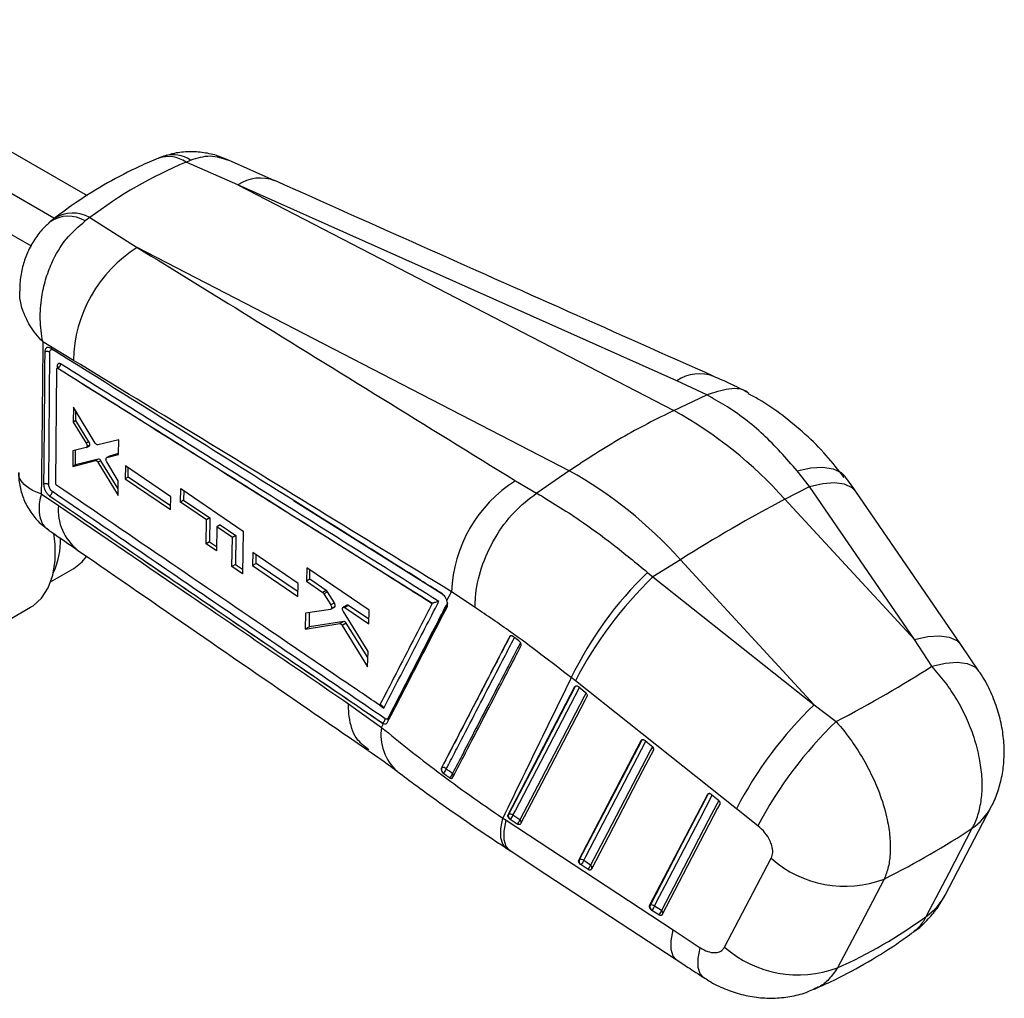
# Model space of a CAD drawing. Extents: x 28 to 381, y 14 to 282.
# Tile 3 of 15: x 121 to 180, y 14 to 73. Entities that reach past the tile are written whole.
import ezdxf

# ---------------------------------------------------------------- set-up
doc = ezdxf.new("R2010")
doc.units = 0
doc.layers.get('0').update_dxf_attribs({"linetype": 'CONTINUOUS'})

msp = doc.modelspace()

# ---------------------------------------------------------------- linework, layer by layer
at = {"color": 7, "linetype": 'CONTINUOUS'}
for p, q in [((106.902398, 73.032434), (125.167366, 62.486844)), ((104.755824, 71.793243), (123.169999, 61.161507)), ((102.609249, 70.554052), (121.806404, 59.470249)), ((131.099516, 64.487591), (131.375934, 64.617344)), ((134.208059, 63.12636), (131.099516, 64.487591)), ((136.429021, 63.379847), (133.658113, 64.616151)), ((134.208059, 63.12636), (160.364137, 49.607627)), ((160.547948, 51.391293), (134.208059, 63.12636)), ((125.337221, 61.164569), (125.047249, 60.967734)), ((125.337221, 61.164569), (128.177021, 59.379805)), ((154.090981, 45.986211), (128.177021, 59.379805)), ((124.3461, 52.610291), (122.513095, 53.724208)), ((122.862376, 45.179723), (122.93092, 53.095977)), ((123.285915, 45.239125), (123.35259, 52.097369)), ((123.380329, 52.146246), (123.371715, 52.141273)), ((123.414023, 52.13627), (123.4151, 52.136892)), ((123.415369, 52.136775), (123.4151, 52.136891)), ((162.340747, 50.541299), (160.547948, 51.391293)), ((160.364137, 49.607627), (162.339781, 50.540837)), ((162.339781, 50.540837), (162.340747, 50.541299)), ((124.340944, 49.804247), (124.333879, 48.904243)), ((125.659413, 47.649949), (124.340944, 49.804247)), ((124.489878, 48.994299), (124.493544, 49.554908)), ((124.489878, 48.994299), (124.333879, 48.904243)), ((124.333879, 48.904243), (125.113856, 47.63831)), ((125.274138, 47.730839), (124.489878, 48.994299)), ((127.066495, 47.849817), (125.811559, 47.545548)), ((127.05638, 46.964787), (127.066495, 47.849817)), ((125.11106, 47.376107), (124.31982, 47.185303)), ((125.274138, 47.730839), (125.113856, 47.63831)), ((125.125459, 47.382039), (125.286347, 47.474917)), ((125.3209, 47.52658), (125.159942, 47.433662)), ((124.31982, 47.185303), (124.311836, 46.249377)), ((124.472524, 46.34214), (124.478292, 47.223519)), ((125.828139, 46.695265), (124.472524, 46.34214)), ((125.828139, 46.695265), (125.663241, 46.600071)), ((126.50421, 46.869418), (126.338694, 46.773868)), ((126.351949, 46.779481), (127.05638, 46.964787)), ((126.51737, 46.874977), (126.351949, 46.779481)), ((127.056975, 47.016803), (126.51737, 46.874977)), ((124.311836, 46.249377), (125.663241, 46.600071)), ((124.472524, 46.34214), (124.311836, 46.249377)), ((125.980837, 46.592769), (125.815183, 46.497137)), ((125.815183, 46.497139), (127.027078, 44.517103)), ((127.031759, 44.899685), (125.980837, 46.592769)), ((127.03769, 45.384363), (126.348539, 46.5195)), ((127.460442, 46.286964), (127.450919, 45.515582)), ((130.181668, 44.435076), (127.460442, 46.286964)), ((127.623953, 45.615473), (127.627605, 46.173204)), ((127.623953, 45.615473), (127.450919, 45.515582)), ((127.450919, 45.515582), (130.169667, 43.662308)), ((130.173253, 43.893264), (127.623953, 45.615473)), ((154.090981, 45.986211), (152.135899, 44.650852)), ((168.492391, 45.047584), (167.759867, 45.992646)), ((123.348979, 45.115106), (123.339667, 45.122373)), ((127.027078, 44.517103), (127.03769, 45.384363)), ((130.776768, 44.114507), (130.789642, 44.922926)), ((130.789642, 44.922926), (134.534463, 42.378251)), ((150.865631, 45.38903), (152.133788, 44.649446)), ((167.029744, 44.281812), (168.492391, 45.047584)), ((174.788595, 35.864639), (168.492391, 45.047584)), ((122.417255, 44.604559), (123.443829, 43.904333)), ((122.89765, 44.498822), (122.916217, 44.485465)), ((130.169667, 43.662308), (130.181668, 44.435076)), ((130.961551, 44.806111), (130.957673, 44.218941)), ((152.133788, 44.649446), (152.135899, 44.650852)), ((177.570394, 35.568813), (171.275005, 44.750639)), ((130.957673, 44.218941), (130.776768, 44.114507)), ((132.33361, 43.055101), (130.776768, 44.114507)), ((130.957673, 44.218941), (132.520747, 43.163133)), ((167.029744, 44.281812), (174.788595, 35.864639)), ((132.520747, 43.163133), (132.33361, 43.055101)), ((132.520747, 43.163133), (132.511294, 41.732273)), ((132.307701, 41.614741), (132.33361, 43.055101)), ((132.956313, 42.63132), (132.929489, 41.190432)), ((133.145976, 42.74081), (132.956313, 42.63132)), ((133.887935, 41.997262), (132.956313, 42.63132)), ((133.145976, 42.74081), (134.08141, 42.108953)), ((133.85361, 40.245548), (133.887935, 41.997262)), ((134.08141, 42.108953), (133.887935, 41.997262)), ((134.08141, 42.108953), (134.069921, 40.370422)), ((134.534463, 42.378251), (134.483138, 39.81573)), ((132.511294, 41.732273), (132.307701, 41.614741)), ((132.929489, 41.190432), (132.307701, 41.614741)), ((132.511294, 41.732273), (132.934259, 41.446574)), ((135.110463, 41.080588), (135.094566, 40.305528)), ((137.830723, 39.228178), (135.110463, 41.080588)), ((135.305135, 40.427087), (135.308526, 40.945712)), ((134.069921, 40.370422), (133.85361, 40.245548)), ((134.483138, 39.81573), (133.85361, 40.245548)), ((134.069921, 40.370422), (134.488581, 40.087629)), ((135.305135, 40.427087), (135.094566, 40.305528)), ((135.094566, 40.305528), (137.812966, 38.452084)), ((137.819295, 38.728601), (135.305135, 40.427087)), ((138.337588, 40.178498), (138.319105, 39.366767)), ((142.081684, 37.63299), (138.337588, 40.178498)), ((160.756588, 40.660396), (159.1102, 39.627503)), ((168.778044, 31.958334), (160.756588, 40.660396)), ((122.979449, 39.32474), (124.377269, 40.131685)), ((138.524888, 39.485563), (138.528568, 40.048656)), ((158.789386, 39.900425), (159.1102, 39.627503)), ((159.1102, 39.627503), (168.778044, 31.958334)), ((137.812966, 38.452084), (137.830723, 39.228178)), ((138.524888, 39.485563), (138.319105, 39.366767)), ((138.319105, 39.366767), (139.299759, 38.699358)), ((139.509459, 38.820415), (138.524888, 39.485563)), ((139.509459, 38.820415), (139.299759, 38.699358)), ((139.584726, 38.738505), (139.374182, 38.61696)), ((139.374182, 38.61696), (139.779884, 37.948334)), ((139.998956, 38.074801), (139.584726, 38.738505)), ((146.752985, 38.208148), (147.026689, 38.738436)), ((148.44686, 37.791747), (147.026689, 38.738436)), ((119.633113, 36.568178), (121.779687, 37.807369)), ((139.998956, 38.074801), (139.779884, 37.948334)), ((139.788178, 37.689254), (140.011677, 37.818277)), ((140.041738, 37.85592), (139.819057, 37.727368)), ((140.747349, 37.936184), (140.53174, 37.811716)), ((140.838883, 37.922292), (140.623826, 37.798142)), ((142.067814, 37.092051), (140.838883, 37.922292)), ((145.879141, 38.043598), (145.873884, 38.041178)), ((138.274646, 37.460723), (138.251574, 36.496323)), ((139.767532, 37.681933), (138.274646, 37.460723)), ((138.506303, 36.643375), (138.511879, 37.495876)), ((142.017479, 35.161188), (140.54236, 37.551049)), ((140.623826, 37.798142), (142.060835, 36.819945)), ((142.060835, 36.819945), (142.081684, 37.63299)), ((138.251574, 36.496323), (140.327008, 36.824229)), ((138.506303, 36.643375), (138.251574, 36.496323)), ((140.562152, 36.959975), (138.506303, 36.643375)), ((140.562152, 36.959975), (140.327008, 36.824229)), ((140.707592, 36.858274), (140.471664, 36.722075)), ((140.471664, 36.722076), (141.992721, 34.232787)), ((142.007788, 34.797789), (140.707592, 36.858274)), ((150.516659, 36.060097), (150.524566, 36.064662)), ((151.073596, 35.785481), (150.690752, 36.066143)), ((151.106501, 35.757325), (151.073596, 35.785481)), ((175.839807, 34.266263), (174.788595, 35.864639)), ((178.6562, 33.982676), (177.570164, 35.568295)), ((141.992721, 34.232787), (142.017479, 35.161188)), ((154.45355, 33.394731), (154.208254, 33.586783)), ((164.120718, 25.72523), (154.45355, 33.394731)), ((150.41805, 25.36622), (154.427569, 33.04846)), ((154.427569, 33.04846), (154.452988, 33.063134)), ((154.644334, 33.04526), (154.656018, 33.036225)), ((154.656018, 33.036225), (155.04801, 32.718825)), ((140.852852, 32.01891), (142.832488, 30.606065)), ((168.778044, 31.958334), (170.094708, 30.952927)), ((142.832488, 30.606065), (142.94806, 30.830288)), ((142.884712, 30.869914), (142.88014, 30.867274)), ((142.88014, 30.867274), (142.94806, 30.830288)), ((143.223874, 31.146265), (143.20511, 31.119391)), ((154.66359, 22.644381), (158.410222, 29.823631)), ((158.410222, 29.823631), (158.435639, 29.838303)), ((158.627038, 29.820378), (158.63866, 29.811389)), ((158.63866, 29.811389), (159.030644, 29.493984)), ((146.427713, 28.176041), (146.420782, 28.17204)), ((146.492149, 27.909298), (146.538405, 27.866336)), ((158.909192, 19.922574), (162.392782, 26.598747)), ((162.392782, 26.598747), (162.418194, 26.613417)), ((162.609669, 26.595419), (162.621202, 26.586494)), ((162.621202, 26.586494), (163.013172, 26.269081)), ((165.409014, 24.70214), (164.120718, 25.72523)), ((176.639085, 20.551266), (179.399162, 25.840422)), ((150.100888, 25.165697), (150.301095, 25.034826)), ((150.301095, 25.034826), (160.319004, 18.461716)), ((150.443484, 25.380904), (150.41805, 25.36622)), ((150.552094, 25.080534), (150.506095, 25.116348)), ((150.969959, 24.812639), (150.552094, 25.080534)), ((151.127259, 25.072917), (150.709395, 25.340812)), ((150.305155, 23.373878), (150.562422, 23.206662)), ((154.689028, 22.659066), (154.66359, 22.644381)), ((155.372805, 22.351094), (154.954945, 22.618982)), ((163.408859, 17.438853), (166.208489, 22.756151)), ((154.797648, 22.358705), (154.751593, 22.394568)), ((155.215517, 22.090812), (154.797648, 22.358705)), ((158.934635, 19.937262), (158.909192, 19.922574)), ((159.04327, 19.636911), (158.997133, 19.672847)), ((159.461148, 19.369023), (159.04327, 19.636911)), ((159.61842, 19.629311), (159.200544, 19.897198)), ((160.319004, 18.461716), (161.942583, 17.397513))]:
    msp.add_line(p, q, dxfattribs=at)
at = {"color": 8, "linetype": 'CONTINUOUS'}
for p, q in [((123.375515, 52.27388), (123.374375, 52.142807)), ((137.543829, 44.21215), (146.503876, 38.588679)), ((142.718318, 31.930951), (142.964415, 31.763475))]:
    msp.add_line(p, q, dxfattribs=at)
at = {"color": 8, "linetype": 'CONTINUOUS', "flags": 128}
for points in [[(123.38058, 52.145065), (123.390119, 52.148884), (123.406419, 52.143557), (123.415185, 52.13694), (123.415369, 52.136775), (123.415369, 52.136775)], [(167.759867, 45.992646), (168.578233, 46.172902), (169.306739, 46.214549), (169.920118, 46.116146), (170.3971, 45.881097), (170.641206, 45.638847)], [(168.492391, 45.047584), (169.294781, 45.227816), (170.001298, 45.279581), (170.58777, 45.201118), (171.034146, 44.995106), (171.274675, 44.750821)], [(174.788595, 35.864639), (175.591143, 36.04514), (176.297731, 36.097063), (176.884179, 36.018628), (177.330406, 35.812526), (177.570087, 35.569029)], [(175.839807, 34.266263), (176.649989, 34.453222), (177.363987, 34.510544), (177.957114, 34.436234), (178.40883, 34.232872), (178.656741, 33.983256)], [(154.452988, 33.063134), (154.467265, 33.083272), (154.4838, 33.096301)], [(150.709395, 25.340812), (150.838669, 25.588493), (151.355753, 26.579225), (153.424092, 30.542146), (154.705083, 32.996497)], [(155.093862, 32.672952), (154.981645, 32.457944), (154.464566, 31.467219), (152.396253, 27.504313), (151.127259, 25.072917)], [(154.954945, 22.618982), (155.084193, 22.866657), (155.601207, 23.857343), (157.66926, 27.820088), (158.687729, 29.771655)], [(158.435639, 29.838303), (158.449924, 29.858443), (158.466459, 29.871466)], [(159.076509, 29.448105), (158.964316, 29.233124), (158.447313, 28.242444), (156.379297, 24.279721), (155.372805, 22.351094)], [(162.418194, 26.613417), (162.432487, 26.633561), (162.449014, 26.64658)], [(159.200544, 19.897198), (159.329773, 20.144853), (159.84668, 21.135477), (161.914309, 25.097965), (162.670288, 26.546745)], [(163.059056, 26.223194), (162.946903, 26.008252), (162.430004, 25.017641), (160.362428, 21.055184), (159.61842, 19.629311)], [(150.312348, 23.370461), (150.106986, 23.595657), (149.990881, 23.985488), (149.988828, 24.514615), (150.100888, 25.165697)], [(150.489247, 23.254742), (150.295481, 23.472074), (150.182917, 23.859442), (150.184808, 24.386121), (150.301095, 25.034826)], [(160.507295, 16.682439), (160.313642, 16.899558), (160.201032, 17.286745), (160.202836, 17.813225), (160.319004, 18.461716)], [(162.133463, 15.616806), (161.943471, 15.828225), (161.827622, 16.216161), (161.827325, 16.745103), (161.942583, 17.397513)]]:
    msp.add_lwpolyline(points, dxfattribs=at)
at = {"color": 7, "linetype": 'CONTINUOUS', "flags": 128}
for points in [[(121.779687, 37.807369), (121.924516, 37.898049), (122.436879, 38.36243), (122.833902, 38.98041), (123.104759, 39.735131), (123.24206, 40.606009), (123.24206, 41.569286), (123.165912, 42.248065)], [(124.377269, 40.131685), (124.877983, 40.529282), (125.128501, 40.843458)], [(154.452988, 33.063134), (152.440831, 29.207829), (150.443484, 25.380904)], [(155.151344, 32.455569), (155.022073, 32.207889), (154.505005, 31.217162), (152.436706, 27.25426), (151.167727, 24.822862)], [(158.435639, 29.838303), (156.554928, 26.234489), (154.689028, 22.659066)], [(159.133984, 29.230734), (159.00474, 28.983061), (158.487742, 27.992381), (156.419753, 24.029661), (155.413279, 22.101032)], [(162.418194, 26.613417), (160.669007, 23.261135), (158.934635, 19.937262)], [(163.116528, 26.005835), (162.987305, 25.758182), (162.470422, 24.767571), (160.402892, 20.805114), (159.658902, 19.379241)], [(175.507251, 19.273505), (176.87291, 21.893737), (178.262029, 24.558932)], [(150.489016, 23.254896), (152.6924, 21.809325), (160.507101, 16.682643)], [(172.983129, 21.514786), (171.571213, 18.835232), (170.181891, 16.198569)]]:
    msp.add_lwpolyline(points, dxfattribs=at)
at = {"color": 8, "linetype": 'CONTINUOUS'}
for centre, radius, start, end in [((130.04153, 63.016383), 1.812122, 54.27907463, 109.04162829), ((130.331067, 63.063677), 1.872331, 56.07851458, 106.44722956), ((135.565375, 61.101027), 2.438089, 69.17136394, 123.82879024), ((124.302008, 59.347431), 2.091329, 60.33010241, 121.93841481), ((124.035206, 59.319988), 1.933727, 58.44183452, 124.33287846), ((161.906052, 49.366769), 2.437857, 69.50096307, 123.85475846), ((126.516421, 43.647788), 3.083284, 175.22718314, 231.43943846), ((150.595231, 36.029958), 0.078726, 120.39269253, 153.84393054), ((150.620656, 35.884655), 0.204048, 80.03601472, 118.09373874), ((154.547184, 32.888638), 0.198297, 84.3165316, 118.36102949), ((143.019328, 31.002768), 0.219353, 1.2506198, 32.11813276), ((143.070474, 31.024225), 0.196025, 9.09112165, 38.50473069), ((145.68149, 30.138296), 2.887148, 170.67596604, 228.50452141), ((158.530372, 29.662275), 0.199901, 82.50796993, 118.28784232), ((146.956007, 27.696423), 0.195276, 1.13742818, 47.33037592), ((162.512946, 26.437369), 0.199927, 82.52919491, 118.28962672), ((176.233761, 27.503757), 3.575734, 304.55738372, 332.23458057), ((151.014451, 24.916421), 0.192916, 352.24148459, 54.21465932), ((155.260755, 22.195146), 0.192028, 351.16132268, 54.30219067), ((173.47439, 22.214207), 3.574948, 304.65549862, 332.26868301), ((159.506333, 19.473341), 0.192068, 351.16916945, 54.29726696)]:
    msp.add_arc(centre, radius, start, end, dxfattribs=at)
at = {"color": 7, "linetype": 'CONTINUOUS'}
for centre, radius, start, end in [((132.530561, 52.447371), 8.186083, 122.12865285, 178.8596208), ((123.325762, 52.18457), 0.102234, 3.8075625, 60.87879606), ((147.680919, 26.899619), 26.009953, 41.93522735, 60.81511194), ((141.407763, 23.278203), 26.009953, 41.93522735, 60.81511194), ((155.229574, 38.43674), 8.208431, 122.11643762, 177.89364992), ((210.490349, -38.24633), 93.272281, 117.77198924, 122.22263423), ((119.175078, 41.756949), 4.390533, 334.37807561, 2.5572238), ((174.256055, 23.859086), 22.283232, 133.95510787, 154.11617275), ((175.663186, 22.404446), 23.887968, 133.86347886, 152.60797715), ((185.32385, 14.738929), 23.880361, 133.85712932, 152.60928489), ((142.738455, 31.14645), 0.312832, 297.87385002, 355.65559581), ((186.684937, 13.634983), 23.98222, 133.7705437, 152.51777547), ((146.689731, 28.098181), 0.273341, 163.4505311, 223.71052932), ((146.530941, 27.950924), 0.247656, 42.25829555, 114.63396393), ((146.287878, 28.228865), 0.440671, 304.64651007, 345.35705929), ((146.653683, 27.952169), 0.448915, 305.61394804, 345.5309534), ((150.546197, 25.160268), 0.243372, 47.88885243, 114.96338867), ((150.704176, 25.302913), 0.272108, 163.34456587, 223.28513708), ((150.147535, 25.502705), 0.584719, 313.77967959, 343.92636838), ((150.565396, 25.234809), 0.584721, 313.77990949, 343.92644188), ((154.949707, 22.58108), 0.272095, 163.34450284, 223.27221073), ((154.791748, 22.438426), 0.24338, 47.89083894, 114.96456734), ((154.393002, 22.780921), 0.584812, 313.78269264, 343.92425872), ((170.613417, 27.689003), 6.613358, 228.23583759, 290.99718353), ((154.810993, 22.512932), 0.584658, 313.78056663, 343.93016664), ((159.195255, 19.859269), 0.27204, 163.33971393, 223.25729297), ((159.037368, 19.716645), 0.243363, 47.89391568, 114.9695357), ((158.638726, 20.059007), 0.584655, 313.78360812, 343.93303835), ((159.056498, 19.79118), 0.584772, 313.78699675, 343.93026362), ((167.812419, 22.372659), 6.613152, 228.2501914, 290.99564205)]:
    msp.add_arc(centre, radius, start, end, dxfattribs=at)
for centre, major_axis, ratio, start_param, end_param in [((161.318452, 4.226176), (-32.88701, 58.96977), 0.615394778, 6.211904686, 6.372151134), ((125.19458, 47.653798), (-0.088237, 0.180759), 0.534708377, 3.035241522, 3.70796525), ((139.508387, 38.659308), (-0.086379, 0.176953), 0.534708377, 4.90493077, 5.534918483), ((139.920278, 37.996443), (-0.087885, 0.180037), 0.534708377, 2.978888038, 3.601070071), ((129.857845, 34.171978), (56.155968, 13.205934), 0.286935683, 5.441486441, 5.601147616), ((129.857845, 34.171978), (58.302998, 4.793596), 0.39599012, 5.511848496, 5.658552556), ((151.004337, 74.322104), (-14.761085, 59.632178), 0.661656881, 3.256233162, 3.404349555)]:
    msp.add_ellipse(centre, major_axis=major_axis, ratio=ratio, start_param=start_param, end_param=end_param, dxfattribs=at)
for points, knots in [([(133.652341, 64.604469), (133.44847, 64.694124), (132.971686, 64.903796), (132.169339, 65.079792), (131.284849, 65.136176), (130.484183, 65.064263), (130.005807, 64.909499), (129.805601, 64.844729)], [0, 0, 0, 0, 0.1689977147, 0.3952279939, 0.6196606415, 0.8408233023, 1, 1, 1, 1]), ([(129.451091, 64.729666), (129.071277, 64.56813), (128.026915, 64.123961), (126.381949, 63.270082), (124.674487, 62.222853), (123.646491, 61.4577), (123.195141, 61.121753)], [0, 0, 0, 0, 0.170591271, 0.469069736, 0.766890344, 1, 1, 1, 1]), ([(129.949866, 64.906594), (129.81491, 64.867071), (129.642749, 64.816652), (129.482275, 64.736761), (129.447595, 64.719496)], [0, 0, 0, 0, 0.783892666, 1, 1, 1, 1]), ([(162.76247, 51.649772), (159.844125, 52.947893), (151.059757, 56.855303), (142.289234, 60.769691), (136.432456, 63.38364)], [0, 0, 0, 0, 0.332220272, 1, 1, 1, 1]), ([(122.956255, 60.904903), (122.790475, 60.759324), (122.412185, 60.42713), (121.944822, 59.780705), (121.545665, 59.023897), (121.278215, 58.205513), (121.133948, 57.444245), (121.131848, 56.95368), (121.130983, 56.751492)], [0, 0, 0, 0, 0.1406914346, 0.3210392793, 0.5065043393, 0.6864026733, 0.8707500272, 1, 1, 1, 1]), ([(122.513095, 53.724208), (122.512226, 53.728252), (122.418896, 54.162449), (122.317635, 55.0485), (122.401302, 56.313266), (122.655388, 57.450476), (123.105865, 58.659886), (123.86572, 59.954212), (124.656855, 60.632852), (125.047249, 60.967734)], [0, 0, 0, 0, 0.00159147, 0.170880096, 0.331878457, 0.45985141, 0.587799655, 0.796594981, 1, 1, 1, 1]), ([(123.205904, 61.113654), (123.142962, 61.070965), (123.017759, 60.98605), (122.905515, 60.883845), (122.849699, 60.833021)], [0, 0, 0, 0, 0.502725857, 1, 1, 1, 1]), ([(128.177021, 59.379805), (130.410578, 58.004756), (137.979753, 53.344932), (145.537834, 48.678478), (150.865631, 45.38903)], [0, 0, 0, 0, 0.295085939, 1, 1, 1, 1]), ([(122.513095, 53.724208), (122.498683, 52.1967), (122.470002, 49.156819), (122.434779, 46.116934), (122.417255, 44.604559)], [0, 0, 0, 0, 0.502489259, 1, 1, 1, 1]), ([(122.979176, 53.332173), (122.937967, 53.352702), (122.855599, 53.393734), (122.747744, 53.380797), (122.668018, 53.312821), (122.630141, 53.213316), (122.626101, 53.137699), (122.624727, 53.111994)], [0, 0, 0, 0, 0.222082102, 0.443884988, 0.665138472, 0.886165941, 1, 1, 1, 1]), ([(122.930917, 53.09598), (122.932248, 53.11621), (122.93558, 53.166835), (122.963607, 53.227586), (123.015417, 53.264107), (123.080149, 53.266085), (123.126801, 53.241982), (123.148267, 53.230891)], [0, 0, 0, 0, 0.14709965, 0.368111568, 0.589473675, 0.811098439, 1, 1, 1, 1]), ([(146.460397, 38.620464), (146.36624, 38.679579), (145.895459, 38.975152), (143.918072, 40.216488), (136.191713, 45.065652), (128.831016, 49.670924), (122.979305, 53.332087)], [0, 0, 0, 0, 0.012041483, 0.060207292, 0.252870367, 1, 1, 1, 1]), ([(122.624729, 53.111705), (122.623815, 52.993185), (122.619245, 52.400585), (122.598458, 49.762739), (122.57537, 47.242599), (122.556627, 45.196709)], [0, 0, 0, 0, 0.044932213, 0.224660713, 1, 1, 1, 1]), ([(122.930922, 53.096266), (122.920528, 53.102516), (122.899742, 53.115016), (122.861032, 53.12865), (122.818796, 53.137755), (122.774192, 53.141626), (122.729243, 53.140206), (122.685924, 53.133457), (122.650822, 53.123424), (122.631919, 53.114934), (122.624729, 53.111705)], [0, 0, 0, 0, 0.131343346, 0.262680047, 0.394017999, 0.525365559, 0.656709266, 0.788052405, 0.919393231, 1, 1, 1, 1]), ([(147.026689, 38.738436), (141.700218, 42.006499), (134.144323, 46.642427), (126.578463, 51.250611), (124.3461, 52.610291)], [0, 0, 0, 0, 0.704942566, 1, 1, 1, 1]), ([(123.35259, 52.097369), (123.353403, 52.105933), (123.355028, 52.123063), (123.366359, 52.139623), (123.382818, 52.146709), (123.399814, 52.144128), (123.410484, 52.138227), (123.414023, 52.13627)], [0, 0, 0, 0, 0.222746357, 0.445526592, 0.66801672, 0.889893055, 1, 1, 1, 1]), ([(123.574474, 52.39814), (123.562453, 52.404832), (123.527469, 52.424307), (123.472316, 52.432495), (123.419562, 52.409706), (123.383223, 52.356564), (123.37809, 52.301503), (123.375515, 52.27388)], [0, 0, 0, 0, 0.115662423, 0.336600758, 0.557294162, 0.777906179, 1, 1, 1, 1]), ([(123.428192, 52.200059), (123.427916, 52.198968), (123.427251, 52.196339), (123.415723, 52.172021), (123.392691, 52.156401), (123.379193, 52.147248)], [0, 0, 0, 0, 0.226991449, 0.546999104, 1, 1, 1, 1]), ([(123.414023, 52.13627), (127.182111, 49.7746), (134.673169, 45.079536), (142.155333, 40.377858), (145.873884, 38.041178)], [0, 0, 0, 0, 0.503011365, 1, 1, 1, 1]), ([(123.4151, 52.136892), (127.157588, 49.792051), (134.649766, 45.097858), (142.134327, 40.397409), (145.878759, 38.043837), (145.879141, 38.043598)], [0, 0, 0, 0, 0.499493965, 0.999949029, 1, 1, 1, 1]), ([(123.415369, 52.136775), (123.436765, 52.150177), (123.479559, 52.176982), (123.532519, 52.245394), (123.568817, 52.323584), (123.572588, 52.373288), (123.574474, 52.39814)], [0, 0, 0, 0, 0.250001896, 0.499999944, 0.749999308, 1, 1, 1, 1]), ([(146.268762, 38.155703), (142.446714, 40.55748), (134.886851, 45.308102), (127.317152, 50.052414), (123.574474, 52.39814)], [0, 0, 0, 0, 0.505571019, 1, 1, 1, 1]), ([(164.790259, 50.678247), (164.445919, 50.857995), (163.793712, 51.198453), (163.089142, 51.501547), (162.756558, 51.644619)], [0, 0, 0, 0, 0.52796119, 1, 1, 1, 1]), ([(162.340747, 50.541299), (162.785896, 50.69456), (163.676193, 51.001083), (164.550198, 50.937764), (164.841476, 50.655954), (164.848164, 50.649484)], [0, 0, 0, 0, 0.494193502, 0.9883868, 1, 1, 1, 1]), ([(167.759867, 45.992646), (167.100691, 46.739309), (165.764471, 48.252875), (163.879672, 49.67823), (162.70528, 50.336094), (162.339781, 50.540837)], [0, 0, 0, 0, 0.40141212, 0.813705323, 1, 1, 1, 1]), ([(170.57969, 45.594881), (170.228058, 46.040242), (169.503196, 46.958315), (168.264608, 48.196627), (166.907304, 49.316817), (165.753874, 50.123978), (165.031299, 50.49485), (164.819374, 50.603623)], [0, 0, 0, 0, 0.216990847, 0.447308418, 0.677027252, 0.905274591, 1, 1, 1, 1]), ([(160.364137, 49.607627), (159.315631, 49.084776), (157.218618, 48.039075), (155.133527, 46.670499), (154.090981, 45.986211)], [0, 0, 0, 0, 0.5000000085, 1, 1, 1, 1]), ([(125.113856, 47.63831), (125.124563, 47.618412), (125.145978, 47.57861), (125.163004, 47.514632), (125.166163, 47.465562), (125.161494, 47.441619), (125.159942, 47.433662)], [0, 0, 0, 0, 0.286448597, 0.572960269, 0.858078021, 1, 1, 1, 1]), ([(125.159942, 47.433662), (125.155061, 47.418995), (125.147384, 47.395928), (125.130275, 47.387488), (125.124044, 47.384414)], [0, 0, 0, 0, 0.635806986, 1, 1, 1, 1]), ([(125.3209, 47.52658), (125.323307, 47.543197), (125.328123, 47.576428), (125.316635, 47.638471), (125.296761, 47.691519), (125.279919, 47.720791), (125.274138, 47.730839)], [0, 0, 0, 0, 0.283624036, 0.567230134, 0.851453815, 1, 1, 1, 1]), ([(125.811559, 47.545549), (125.79894, 47.544755), (125.773702, 47.543167), (125.729637, 47.567347), (125.689954, 47.604414), (125.668599, 47.636253), (125.659413, 47.649949)], [0, 0, 0, 0, 0.265852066, 0.531669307, 0.798533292, 1, 1, 1, 1]), ([(125.980837, 46.592767), (125.968335, 46.610593), (125.943332, 46.646244), (125.899186, 46.681949), (125.859166, 46.698991), (125.83747, 46.696386), (125.828139, 46.695265)], [0, 0, 0, 0, 0.266195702, 0.532362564, 0.79887035, 1, 1, 1, 1]), ([(126.348543, 46.5195), (126.337944, 46.53974), (126.316746, 46.580222), (126.300342, 46.644862), (126.298406, 46.68762), (126.301174, 46.707525), (126.301595, 46.710553)], [0, 0, 0, 0, 0.315070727, 0.63019642, 0.943742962, 1, 1, 1, 1]), ([(126.301595, 46.710553), (126.305752, 46.725763), (126.314067, 46.756181), (126.335674, 46.774106), (126.349545, 46.778687), (126.351949, 46.779481)], [0, 0, 0, 0, 0.452579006, 0.905122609, 1, 1, 1, 1]), ([(125.663241, 46.600071), (125.675741, 46.601063), (125.70074, 46.603046), (125.744593, 46.579489), (125.784361, 46.542794), (125.80586, 46.510948), (125.815183, 46.497137)], [0, 0, 0, 0, 0.265086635, 0.530125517, 0.796229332, 1, 1, 1, 1]), ([(121.078035, 45.877709), (121.073017, 45.788876), (121.05312, 45.436621), (121.17169, 44.820562), (121.441428, 44.04634), (121.875155, 43.346163), (122.358876, 42.802637), (122.715765, 42.554588), (122.854946, 42.457853)], [0, 0, 0, 0, 0.066336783, 0.263049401, 0.462221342, 0.676231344, 0.873736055, 1, 1, 1, 1]), ([(171.272323, 44.746949), (171.167634, 44.903116), (170.964104, 45.206726), (170.744797, 45.48634), (170.638294, 45.622129)], [0, 0, 0, 0, 0.514368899, 1, 1, 1, 1]), ([(122.556627, 45.196685), (122.56325, 45.199614), (122.581749, 45.207795), (122.61636, 45.217692), (122.660023, 45.22445), (122.705292, 45.225816), (122.750162, 45.221818), (122.792567, 45.21254), (122.831334, 45.198693), (122.852028, 45.186046), (122.862376, 45.179723)], [0, 0, 0, 0, 0.073800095, 0.206112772, 0.338428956, 0.470738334, 0.603054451, 0.735366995, 0.86768061, 1, 1, 1, 1]), ([(122.55663, 45.196706), (122.560298, 45.142106), (122.567635, 45.032915), (122.62905, 44.851849), (122.72005, 44.684249), (122.815827, 44.565874), (122.876895, 44.51583), (122.89765, 44.498822)], [0, 0, 0, 0, 0.221368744, 0.442696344, 0.664111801, 0.885843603, 1, 1, 1, 1]), ([(123.083357, 44.742783), (123.062993, 44.758865), (123.017713, 44.794623), (122.953341, 44.879551), (122.900084, 44.984008), (122.867508, 45.089661), (122.863999, 45.151274), (122.862379, 45.179721)], [0, 0, 0, 0, 0.175178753, 0.389518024, 0.603363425, 0.816877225, 1, 1, 1, 1]), ([(123.339667, 45.122373), (123.33572, 45.126125), (123.324822, 45.136486), (123.308648, 45.159446), (123.29441, 45.189887), (123.286991, 45.21766), (123.286221, 45.23312), (123.285922, 45.239121)], [0, 0, 0, 0, 0.134838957, 0.372354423, 0.610181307, 0.848702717, 1, 1, 1, 1]), ([(142.714527, 31.930036), (142.689776, 31.946861), (142.29105, 32.217893), (140.396517, 33.505787), (133.960069, 37.881901), (127.907996, 42.007385), (123.348979, 45.115106)], [0, 0, 0, 0, 0.003829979, 0.061699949, 0.293180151, 1, 1, 1, 1]), ([(122.916368, 44.485362), (126.238989, 42.213904), (132.884243, 37.670982), (139.548171, 33.135179), (142.88014, 30.867274)], [0, 0, 0, 0, 0.4999991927, 1, 1, 1, 1]), ([(122.917017, 44.485832), (122.938743, 44.498987), (122.982195, 44.525299), (123.037042, 44.592551), (123.075567, 44.669437), (123.080809, 44.718301), (123.083429, 44.742734)], [0, 0, 0, 0, 0.249999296, 0.49999916, 0.749999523, 1, 1, 1, 1]), ([(122.917093, 44.48578), (126.240592, 42.214806), (132.887599, 37.672852), (139.552338, 33.137562), (142.884712, 30.869914)], [0, 0, 0, 0, 0.499999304, 1, 1, 1, 1]), ([(143.050388, 31.122753), (139.718071, 33.390881), (133.053533, 37.92707), (126.406717, 42.470901), (123.083357, 44.742783)], [0, 0, 0, 0, 0.500007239, 1, 1, 1, 1]), ([(148.44686, 37.791747), (148.446331, 37.819715), (148.442566, 38.018675), (148.470792, 38.78351), (148.760222, 40.185281), (149.577918, 41.972169), (150.738982, 43.580032), (151.668852, 44.292975), (152.133788, 44.649446)], [0, 0, 0, 0, 0.011769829, 0.083729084, 0.312805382, 0.541873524, 0.77093663, 1, 1, 1, 1]), ([(152.135899, 44.650852), (152.984138, 44.138498), (154.475756, 43.237529), (156.723539, 41.591757), (158.096645, 40.46758), (158.789386, 39.900425)], [0, 0, 0, 0, 0.395135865, 0.694842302, 1, 1, 1, 1]), ([(123.443829, 43.904333), (126.10319, 42.089877), (131.898226, 38.135982), (137.708781, 34.166684), (140.852852, 32.01891)], [0, 0, 0, 0, 0.458903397, 1, 1, 1, 1]), ([(122.846231, 42.447133), (122.914148, 42.399776), (123.495564, 41.994361), (124.079028, 41.592494), (124.594337, 41.23757)], [0, 0, 0, 0, 0.116813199, 1, 1, 1, 1]), ([(124.594411, 41.237622), (129.344679, 37.958976), (135.145064, 33.955538), (140.960757, 29.959788), (142.013644, 29.236388)], [0, 0, 0, 0, 0.818957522, 1, 1, 1, 1]), ([(139.299759, 38.699358), (139.314235, 38.687859), (139.341186, 38.666451), (139.363742, 38.63262), (139.374182, 38.61696)], [0, 0, 0, 0, 0.537137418, 1, 1, 1, 1]), ([(146.606963, 38.483966), (146.57201, 38.523665), (146.524424, 38.577711), (146.473828, 38.611496), (146.460397, 38.620464)], [0, 0, 0, 0, 0.73454774, 1, 1, 1, 1]), ([(146.752985, 38.208148), (146.750197, 38.216443), (146.729522, 38.27796), (146.684017, 38.377145), (146.629477, 38.452754), (146.606963, 38.483966)], [0, 0, 0, 0, 0.083842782, 0.6218122, 1, 1, 1, 1]), ([(139.779884, 37.948334), (139.790456, 37.92831), (139.811604, 37.888259), (139.82795, 37.823756), (139.830987, 37.767455), (139.822767, 37.739834), (139.819057, 37.727368)], [0, 0, 0, 0, 0.262217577, 0.524490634, 0.785391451, 1, 1, 1, 1]), ([(140.041738, 37.85592), (140.045698, 37.871042), (140.053618, 37.901284), (140.046868, 37.9613), (140.028465, 38.02171), (140.008294, 38.058001), (139.998956, 38.074801)], [0, 0, 0, 0, 0.258727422, 0.51743031, 0.776607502, 1, 1, 1, 1]), ([(140.497617, 37.763548), (140.503367, 37.777057), (140.514868, 37.804073), (140.547512, 37.821436), (140.585196, 37.820189), (140.611702, 37.805062), (140.623826, 37.798142)], [0, 0, 0, 0, 0.259866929, 0.519707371, 0.780302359, 1, 1, 1, 1]), ([(140.838883, 37.922292), (140.824428, 37.93002), (140.795517, 37.945476), (140.763772, 37.946959), (140.751527, 37.936578), (140.74864, 37.93413)], [0, 0, 0, 0, 0.4331300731, 0.8663063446, 1, 1, 1, 1]), ([(145.873884, 38.041178), (145.872635, 38.038765), (145.701133, 37.707248), (144.848566, 36.059105), (143.796638, 34.02449), (142.915648, 32.319311), (142.714527, 31.930036)], [0, 0, 0, 0, 0.001184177, 0.162718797, 0.808857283, 1, 1, 1, 1]), ([(142.964415, 31.763475), (143.504017, 32.807919), (144.604626, 34.93824), (145.706904, 37.069399), (146.268762, 38.155703)], [0, 0, 0, 0, 0.490275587, 1, 1, 1, 1]), ([(143.184202, 30.908624), (143.779129, 32.058977), (144.968983, 34.359681), (146.160618, 36.661328), (146.756436, 37.812151)], [0, 0, 0, 0, 0.500000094, 1, 1, 1, 1]), ([(146.794447, 38.050179), (146.198891, 36.899296), (145.007778, 34.597531), (143.818509, 32.296687), (143.223874, 31.146265)], [0, 0, 0, 0, 0.500000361, 1, 1, 1, 1]), ([(146.268762, 38.155703), (146.26827, 38.155621), (146.237232, 38.150397), (146.1695, 38.136372), (146.064342, 38.108821), (145.976536, 38.0811), (145.918428, 38.060278), (145.891172, 38.048706), (145.879141, 38.043598)], [0, 0, 0, 0, 0.005319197, 0.335580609, 0.640505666, 0.809007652, 0.915693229, 1, 1, 1, 1]), ([(146.756436, 37.812151), (146.769791, 37.848612), (146.7965, 37.921533), (146.792065, 38.064884), (146.765265, 38.163129), (146.752985, 38.208148)], [0, 0, 0, 0, 0.351407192, 0.702799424, 1, 1, 1, 1]), ([(139.819057, 37.727368), (139.812241, 37.714808), (139.799622, 37.691556), (139.77764, 37.684963), (139.767532, 37.681931)], [0, 0, 0, 0, 0.540191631, 1, 1, 1, 1]), ([(140.54236, 37.551049), (140.531657, 37.57071), (140.510248, 37.610035), (140.493081, 37.674079), (140.489414, 37.726898), (140.495294, 37.753171), (140.497617, 37.763548)], [0, 0, 0, 0, 0.274358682, 0.548771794, 0.8217624, 1, 1, 1, 1]), ([(154.208254, 33.586783), (153.59837, 34.05788), (152.36928, 35.007274), (150.42347, 36.452441), (149.152873, 37.313369), (148.44686, 37.791747)], [0, 0, 0, 0, 0.304423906, 0.613500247, 1, 1, 1, 1]), ([(140.327008, 36.824229), (140.340043, 36.824097), (140.36611, 36.823832), (140.410241, 36.796962), (140.446328, 36.760526), (140.464972, 36.732231), (140.471664, 36.722075)], [0, 0, 0, 0, 0.28034387, 0.560629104, 0.842295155, 1, 1, 1, 1]), ([(140.707592, 36.858273), (140.694961, 36.875991), (140.669699, 36.911427), (140.625365, 36.946541), (140.58851, 36.961451), (140.569018, 36.960359), (140.562152, 36.959975)], [0, 0, 0, 0, 0.282121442, 0.564239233, 0.846518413, 1, 1, 1, 1]), ([(150.516659, 36.060097), (149.83369, 34.745244), (148.467751, 32.115538), (147.103105, 29.486539), (146.420782, 28.17204)], [0, 0, 0, 0, 0.500000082, 1, 1, 1, 1]), ([(150.524566, 36.064662), (149.841457, 34.749714), (149.153114, 33.424693), (147.78746, 30.795179), (147.104973, 29.480574), (146.427713, 28.176041)], [0, 0, 0, 0, 0.499999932, 0.503830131, 1, 1, 1, 1]), ([(150.690752, 36.066143), (150.672552, 36.077453), (150.636151, 36.100075), (150.584298, 36.107557), (150.541607, 36.095415), (150.524763, 36.071569), (150.516659, 36.060097)], [0, 0, 0, 0, 0.2547557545, 0.5095234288, 0.7640401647, 1, 1, 1, 1]), ([(147.093209, 27.59264), (147.135907, 27.674844), (147.349944, 28.086914), (148.249448, 29.818489), (149.573462, 32.366675), (150.72668, 34.585285), (151.193866, 35.484079)], [0, 0, 0, 0, 0.031255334, 0.15667547, 0.658356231, 1, 1, 1, 1]), ([(151.193866, 35.484079), (151.199203, 35.498675), (151.210191, 35.528721), (151.204657, 35.589704), (151.181929, 35.655224), (151.147032, 35.713822), (151.118584, 35.744357), (151.106501, 35.757325)], [0, 0, 0, 0, 0.201753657, 0.41529034, 0.628827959, 0.842364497, 1, 1, 1, 1]), ([(178.262029, 24.558932), (178.312049, 24.653028), (178.493484, 24.994337), (178.719593, 25.671596), (178.866791, 26.624447), (178.863839, 27.660163), (178.714589, 28.792363), (178.404928, 29.97311), (177.938308, 31.162843), (177.353677, 32.282836), (176.655061, 33.34223), (176.111559, 33.958252), (175.839807, 34.266263)], [0, 0, 0, 0, 0.039752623, 0.144191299, 0.248629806, 0.351138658, 0.453647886, 0.569709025, 0.676652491, 0.783596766, 0.891798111, 1, 1, 1, 1]), ([(179.39016, 25.840345), (179.411532, 25.875784), (179.596371, 26.182281), (179.825946, 26.813084), (180.073414, 27.726706), (180.187905, 28.684785), (180.181045, 29.695364), (180.04017, 30.73833), (179.760474, 31.806536), (179.32437, 32.859406), (178.945571, 33.595466), (178.676875, 33.943752), (178.647339, 33.982038)], [0, 0, 0, 0, 0.014511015, 0.12549825, 0.233460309, 0.347540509, 0.463299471, 0.587301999, 0.714028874, 0.845550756, 0.983022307, 1, 1, 1, 1]), ([(154.208254, 33.586783), (153.631358, 32.409438), (152.257715, 29.60607), (150.892656, 26.795751), (150.100888, 25.165697)], [0, 0, 0, 0, 0.419975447, 1, 1, 1, 1]), ([(154.427569, 33.04846), (154.436559, 33.060714), (154.454539, 33.085219), (154.501864, 33.098547), (154.558091, 33.092083), (154.607798, 33.070608), (154.635794, 33.051184), (154.644334, 33.04526)], [0, 0, 0, 0, 0.223322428, 0.446583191, 0.671450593, 0.899780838, 1, 1, 1, 1]), ([(155.04801, 32.718825), (155.062388, 32.705942), (155.094846, 32.676862), (155.134301, 32.620213), (155.160039, 32.557514), (155.167189, 32.499022), (155.156476, 32.469644), (155.151344, 32.455569)], [0, 0, 0, 0, 0.168678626, 0.380758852, 0.592839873, 0.804920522, 1, 1, 1, 1]), ([(142.059388, 29.2659), (141.796804, 29.468056), (141.209079, 29.920528), (140.899762, 30.94926), (140.846694, 31.71468), (140.852047, 31.979125), (140.852852, 32.01891)], [0, 0, 0, 0, 0.351075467, 0.78578918, 0.967772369, 1, 1, 1, 1]), ([(142.964415, 31.763475), (142.964126, 31.764296), (142.962176, 31.769834), (142.949584, 31.802771), (142.920385, 31.854897), (142.868896, 31.907058), (142.814567, 31.936159), (142.761426, 31.945101), (142.72946, 31.934833), (142.714527, 31.930036)], [0, 0, 0, 0, 0.007094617, 0.047797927, 0.287831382, 0.495432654, 0.676737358, 0.848986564, 1, 1, 1, 1]), ([(142.94806, 30.830288), (142.983672, 30.820732), (143.0549, 30.801619), (143.136352, 30.836359), (143.169876, 30.886989), (143.184202, 30.908624)], [0, 0, 0, 0, 0.36412143, 0.728277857, 1, 1, 1, 1]), ([(143.20511, 31.119391), (143.19371, 31.110311), (143.168058, 31.08988), (143.113727, 31.087943), (143.071501, 31.11115), (143.050388, 31.122753)], [0, 0, 0, 0, 0.2857139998, 0.6428658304, 1, 1, 1, 1]), ([(170.094708, 30.952927), (170.111846, 30.93369), (170.404282, 30.605422), (170.952124, 29.918862), (171.667975, 28.833296), (172.277317, 27.688572), (172.808925, 26.420722), (173.164915, 25.186237), (173.340849, 24.039964), (173.363523, 23.085844), (173.256299, 22.220901), (173.074186, 21.750158), (172.983129, 21.514786)], [0, 0, 0, 0, 0.00691299, 0.117964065, 0.22901458, 0.338921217, 0.448826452, 0.587594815, 0.690333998, 0.793072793, 0.896536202, 1, 1, 1, 1]), ([(142.832488, 30.606065), (143.372718, 30.163811), (144.453154, 29.279323), (146.22347, 27.918761), (148.095745, 26.541794), (149.432512, 25.624393), (150.100888, 25.165697)], [0, 0, 0, 0, 0.2468891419, 0.4937673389, 0.7468862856, 1, 1, 1, 1]), ([(158.410222, 29.823631), (158.419212, 29.835884), (158.437188, 29.860387), (158.484512, 29.873715), (158.540734, 29.867246), (158.590463, 29.845764), (158.618478, 29.826319), (158.627038, 29.820378)], [0, 0, 0, 0, 0.223267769, 0.446473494, 0.671284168, 0.899557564, 1, 1, 1, 1]), ([(142.023902, 29.221755), (142.532548, 28.875254), (143.108197, 28.48311), (143.688796, 28.030044), (143.756375, 27.977309)], [0, 0, 0, 0, 0.883605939, 1, 1, 1, 1]), ([(159.030644, 29.493984), (159.045042, 29.481083), (159.077517, 29.451982), (159.116973, 29.395305), (159.142694, 29.332608), (159.14983, 29.274142), (159.139115, 29.244789), (159.133984, 29.230734)], [0, 0, 0, 0, 0.168909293, 0.380980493, 0.593060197, 0.805138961, 1, 1, 1, 1]), ([(143.769447, 27.977835), (144.154895, 27.686362), (145.034929, 27.020885), (146.501085, 25.959817), (148.146989, 24.812227), (149.416639, 23.950187), (150.160514, 23.472709), (150.314625, 23.373789)], [0, 0, 0, 0, 0.196775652, 0.449268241, 0.692379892, 0.936269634, 1, 1, 1, 1]), ([(146.420782, 28.17204), (146.415185, 28.156476), (146.40399, 28.125348), (146.409965, 28.062279), (146.432557, 27.995963), (146.463293, 27.94369), (146.485459, 27.917271), (146.492149, 27.909298)], [0, 0, 0, 0, 0.225501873, 0.45099701, 0.676592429, 0.902404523, 1, 1, 1, 1]), ([(146.538405, 27.866336), (146.643076, 27.788246), (146.768186, 27.694907), (146.894465, 27.602341), (146.915095, 27.587219)], [0, 0, 0, 0, 0.836631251, 1, 1, 1, 1]), ([(147.088359, 27.840004), (147.016274, 27.893023), (146.891016, 27.985151), (146.766917, 28.078036), (146.714236, 28.117466)], [0, 0, 0, 0, 0.5754945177, 1, 1, 1, 1]), ([(146.915095, 27.587219), (146.917231, 27.585685), (146.9373, 27.571271), (146.976783, 27.551359), (147.028442, 27.54483), (147.069722, 27.558742), (147.085786, 27.581928), (147.093209, 27.59264)], [0, 0, 0, 0, 0.029942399, 0.281320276, 0.532704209, 0.784086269, 1, 1, 1, 1]), ([(162.392782, 26.598747), (162.40177, 26.611), (162.419743, 26.635501), (162.467062, 26.648825), (162.523276, 26.642356), (162.573036, 26.620857), (162.601077, 26.601385), (162.609669, 26.595419)], [0, 0, 0, 0, 0.223190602, 0.446318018, 0.671049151, 0.899209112, 1, 1, 1, 1]), ([(163.013172, 26.269081), (163.027596, 26.256153), (163.060098, 26.227022), (163.099557, 26.170305), (163.12526, 26.107604), (163.132341, 26.049198), (163.121645, 26.019867), (163.116528, 26.005835)], [0, 0, 0, 0, 0.1692308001, 0.3813176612, 0.5934001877, 0.8054822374, 1, 1, 1, 1]), ([(150.506095, 25.116348), (150.4887, 25.134597), (150.453903, 25.171101), (150.419212, 25.235901), (150.403339, 25.298417), (150.406875, 25.341641), (150.415745, 25.36115), (150.41805, 25.36622)], [0, 0, 0, 0, 0.232058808, 0.4641901, 0.694196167, 0.920531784, 1, 1, 1, 1]), ([(151.167727, 24.822862), (151.158639, 24.810451), (151.140464, 24.785628), (151.092696, 24.772147), (151.036221, 24.778714), (150.993523, 24.797786), (150.97199, 24.811359), (150.969959, 24.812639)], [0, 0, 0, 0, 0.243652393, 0.487313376, 0.730954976, 0.97462271, 1, 1, 1, 1]), ([(166.208484, 22.756148), (166.20879, 22.756728), (166.2609, 22.85538), (166.319801, 23.091841), (166.268559, 23.47201), (166.110376, 23.879477), (165.842738, 24.309523), (165.556081, 24.569011), (165.409014, 24.70214)], [0, 0, 0, 0, 0.001202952, 0.20463744, 0.40804863, 0.546677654, 0.767425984, 1, 1, 1, 1]), ([(154.751593, 22.394568), (154.7342, 22.41282), (154.699409, 22.44933), (154.664743, 22.514128), (154.648879, 22.576641), (154.652439, 22.619827), (154.661294, 22.639326), (154.66359, 22.644381)], [0, 0, 0, 0, 0.232118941, 0.4642928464, 0.6943606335, 0.9207530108, 1, 1, 1, 1]), ([(155.413279, 22.101032), (155.412673, 22.099907), (155.404679, 22.085054), (155.381829, 22.062562), (155.334158, 22.049894), (155.276818, 22.058389), (155.235855, 22.077822), (155.21595, 22.090535), (155.215517, 22.090812)], [0, 0, 0, 0, 0.019971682, 0.263626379, 0.507288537, 0.750932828, 0.994576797, 1, 1, 1, 1]), ([(174.750338, 18.355756), (174.77438, 18.370726), (175.069477, 18.554467), (175.547919, 19.023188), (176.169306, 19.731275), (176.477914, 20.272033), (176.630117, 20.538732)], [0, 0, 0, 0, 0.029175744, 0.358107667, 0.683422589, 1, 1, 1, 1]), ([(158.997133, 19.672847), (158.979747, 19.691104), (158.944967, 19.727624), (158.910317, 19.792423), (158.894471, 19.854931), (158.898057, 19.898071), (158.906905, 19.917542), (158.909192, 19.922574)], [0, 0, 0, 0, 0.232178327, 0.464447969, 0.69459534, 0.921065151, 1, 1, 1, 1]), ([(159.658902, 19.379241), (159.658284, 19.378096), (159.650263, 19.363244), (159.627403, 19.340731), (159.579711, 19.328104), (159.522358, 19.336632), (159.481437, 19.35606), (159.461552, 19.368765), (159.461148, 19.369023)], [0, 0, 0, 0, 0.020336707, 0.263975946, 0.507642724, 0.751292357, 0.994945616, 1, 1, 1, 1]), ([(168.794915, 14.920922), (169.118464, 15.063675), (170.12832, 15.509231), (171.77881, 16.389411), (173.438198, 17.40721), (174.407095, 18.107219), (174.752754, 18.35695)], [0, 0, 0, 0, 0.155585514, 0.485610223, 0.816489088, 1, 1, 1, 1]), ([(161.942583, 17.397513), (161.946488, 17.394967), (162.094177, 17.298668), (162.397616, 17.149037), (162.762173, 17.086531), (163.072846, 17.129394), (163.283298, 17.243059), (163.375708, 17.387159), (163.408859, 17.438853)], [0, 0, 0, 0, 0.006657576, 0.251811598, 0.497180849, 0.631987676, 0.867980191, 1, 1, 1, 1]), ([(160.507073, 16.68271), (160.74448, 16.526899), (161.287131, 16.170757), (161.83013, 15.815963), (162.13557, 15.61639)], [0, 0, 0, 0, 0.437496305, 1, 1, 1, 1]), ([(162.144694, 15.632885), (162.247737, 15.558671), (162.645047, 15.272518), (163.411236, 14.9172), (164.410488, 14.571874), (165.429652, 14.38858), (166.449386, 14.352087), (167.448709, 14.476661), (168.237689, 14.67124), (168.663337, 14.873599), (168.787307, 14.932536)], [0, 0, 0, 0, 0.054273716, 0.209266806, 0.360391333, 0.508483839, 0.653673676, 0.797709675, 0.941082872, 1, 1, 1, 1])]:
    msp.add_open_spline(points, degree=3, knots=knots, dxfattribs=at)
at = {"color": 8, "linetype": 'CONTINUOUS'}
for points, knots in [([(131.375934, 64.617344), (131.77006, 64.741171), (132.549675, 64.986113), (133.288974, 64.731874), (133.654527, 64.606164)], [0, 0, 0, 0, 0.505539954, 1, 1, 1, 1]), ([(122.513095, 53.724208), (122.510322, 53.727035), (122.212649, 54.030547), (121.710346, 54.662088), (121.288271, 55.588052), (121.11312, 56.290475), (121.134601, 56.647593), (121.140833, 56.751202)], [0, 0, 0, 0, 0.0031248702, 0.3355249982, 0.6516457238, 0.8989333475, 1, 1, 1, 1]), ([(122.417255, 44.604559), (122.414524, 44.605441), (122.110474, 44.703636), (121.601322, 44.935499), (121.197824, 45.349804), (121.043235, 45.670433), (121.073629, 45.843733), (121.079133, 45.875117)], [0, 0, 0, 0, 0.003170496, 0.352987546, 0.68462819, 0.942886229, 1, 1, 1, 1]), ([(122.417255, 44.604559), (122.416447, 44.601622), (122.326463, 44.274687), (122.236514, 43.677309), (122.363283, 43.025095), (122.585689, 42.62917), (122.79431, 42.506717), (122.860477, 42.467879)], [0, 0, 0, 0, 0.002982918, 0.332110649, 0.644147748, 0.887136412, 1, 1, 1, 1]), ([(143.20511, 31.119391), (144.168342, 32.987891), (145.36101, 35.301455), (146.555412, 37.61604), (146.78518, 38.0613)], [0, 0, 0, 0, 0.807628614, 1, 1, 1, 1]), ([(146.714236, 28.117466), (146.757021, 28.19992), (146.970945, 28.612193), (147.869554, 30.34376), (148.982291, 32.48731), (150.130305, 34.698169), (150.593225, 35.589489), (150.799411, 35.986485)], [0, 0, 0, 0, 0.031439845, 0.157199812, 0.660239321, 0.848669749, 1, 1, 1, 1]), ([(151.162001, 35.683603), (151.127464, 35.617131), (150.921482, 35.220687), (150.029807, 33.504388), (148.915782, 31.359586), (147.764085, 29.1416), (147.297724, 28.243287), (147.088359, 27.840004)], [0, 0, 0, 0, 0.025420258, 0.151609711, 0.656367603, 0.845732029, 1, 1, 1, 1]), ([(142.884712, 30.869914), (142.9229, 30.850776), (142.999315, 30.812482), (143.082317, 30.812683), (143.116549, 30.837534), (143.124716, 30.843463)], [0, 0, 0, 0, 0.432027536, 0.864497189, 1, 1, 1, 1]), ([(174.745177, 18.36716), (174.874119, 18.463221), (175.182488, 18.692954), (175.387793, 19.059959), (175.507251, 19.273505)], [0, 0, 0, 0, 0.418140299, 1, 1, 1, 1]), ([(170.181891, 16.198569), (170.015761, 15.955414), (169.702626, 15.497097), (169.210675, 15.095721), (168.883348, 14.974417), (168.784857, 14.937917)], [0, 0, 0, 0, 0.441359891, 0.831907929, 1, 1, 1, 1])]:
    msp.add_open_spline(points, degree=3, knots=knots, dxfattribs=at)

doc.saveas('drawing.dxf')
